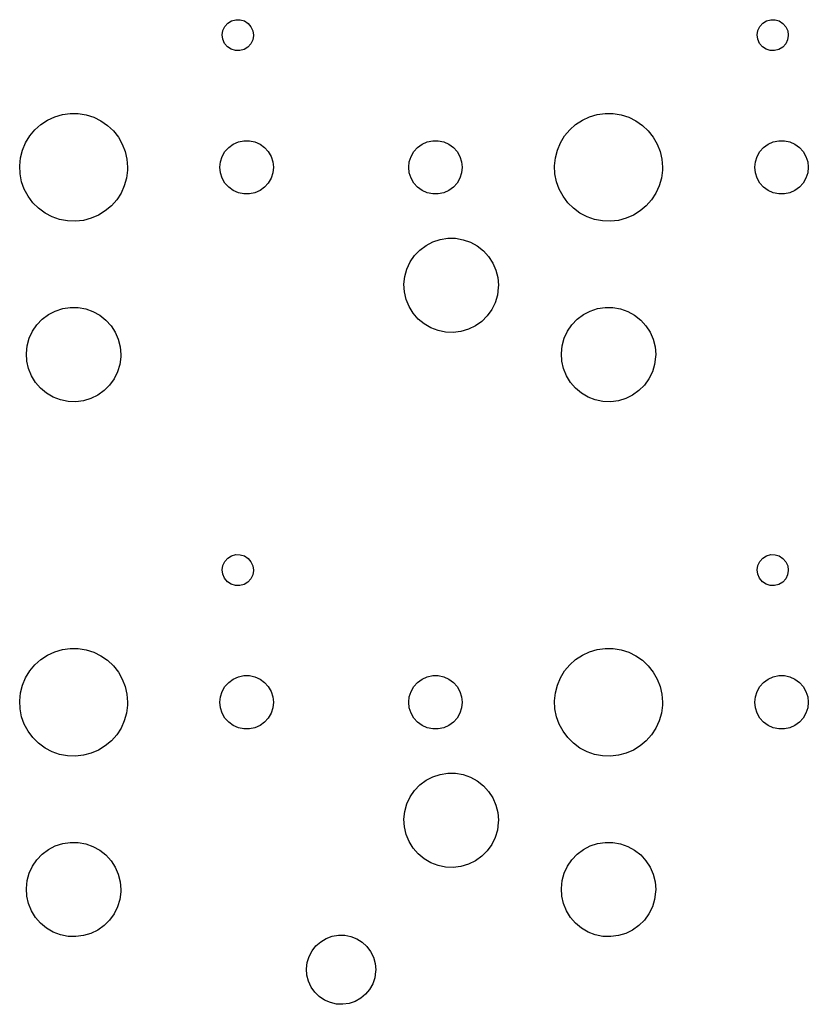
# Model space of a CAD drawing. Extents: x 3.01 to 10.88, y -3.22 to -0.6.
# Tile 16 of 16: x 9.89 to 10.88, y -1.97 to -0.74. Entities that reach past the tile are written whole.
import ezdxf

# ---------------------------------------------------------------- set-up
doc = ezdxf.new("R2010")
doc.units = 0
doc.header["$MEASUREMENT"] = 0
doc.layers.add('BLACK', color=7, linetype='CONTINUOUS')

msp = doc.modelspace()

# ---------------------------------------------------------------- linework, layer by layer
at = {"layer": 'BLACK', "linetype": 'CONTINUOUS'}
for p, q in [((10.1486, -0.740071), (10.1533, -0.737121)), ((10.1533, -0.737121), (10.1586, -0.735601)), ((10.1586, -0.735601), (10.1641, -0.735635)), ((10.1641, -0.735635), (10.1694, -0.737219)), ((10.1694, -0.737219), (10.174, -0.740226)), ((10.8179, -0.740071), (10.8225, -0.737121)), ((10.8225, -0.737121), (10.8279, -0.735601)), ((10.8279, -0.735601), (10.8334, -0.735635)), ((10.8334, -0.735635), (10.8387, -0.737219)), ((10.8387, -0.737219), (10.8433, -0.740226)), ((10.1417, -0.754683), (10.1426, -0.74922)), ((10.1426, -0.74922), (10.1449, -0.744215)), ((10.1449, -0.744215), (10.1486, -0.740071)), ((10.174, -0.740226), (10.1776, -0.744415)), ((10.1776, -0.744415), (10.1799, -0.749448)), ((10.1799, -0.749448), (10.1807, -0.754921)), ((10.811, -0.754683), (10.8119, -0.74922)), ((10.8119, -0.74922), (10.8142, -0.744215)), ((10.8142, -0.744215), (10.8179, -0.740071)), ((10.8433, -0.740226), (10.8469, -0.744415)), ((10.8469, -0.744415), (10.8492, -0.749448)), ((10.8492, -0.749448), (10.85, -0.754921)), ((10.1424, -0.760165), (10.1417, -0.754683)), ((10.1447, -0.765225), (10.1424, -0.760165)), ((10.1798, -0.760849), (10.1774, -0.765825)), ((10.1807, -0.755397), (10.1798, -0.760849)), ((10.1807, -0.754921), (10.1807, -0.755397)), ((10.8117, -0.760165), (10.811, -0.754683)), ((10.814, -0.765225), (10.8117, -0.760165)), ((10.8491, -0.760849), (10.8467, -0.765825)), ((10.85, -0.755397), (10.8491, -0.760849)), ((10.85, -0.754921), (10.85, -0.755397)), ((10.1482, -0.769458), (10.1447, -0.765225)), ((10.1528, -0.772521), (10.1482, -0.769458)), ((10.1581, -0.77417), (10.1528, -0.772521)), ((10.1636, -0.774271), (10.1581, -0.77417)), ((10.169, -0.772817), (10.1636, -0.774271)), ((10.1737, -0.769924), (10.169, -0.772817)), ((10.1774, -0.765825), (10.1737, -0.769924)), ((10.8175, -0.769458), (10.814, -0.765225)), ((10.8221, -0.772521), (10.8175, -0.769458)), ((10.8274, -0.77417), (10.8221, -0.772521)), ((10.8329, -0.774271), (10.8274, -0.77417)), ((10.8383, -0.772817), (10.8329, -0.774271)), ((10.843, -0.769924), (10.8383, -0.772817)), ((10.8467, -0.765825), (10.843, -0.769924)), ((9.91461, -0.866724), (9.92298, -0.861238)), ((9.92298, -0.861238), (9.93206, -0.85705)), ((9.93206, -0.85705), (9.94167, -0.85425)), ((9.94167, -0.85425), (9.95158, -0.852901)), ((9.95158, -0.852901), (9.96159, -0.853032)), ((9.96159, -0.853032), (9.97146, -0.85464)), ((9.97146, -0.85464), (9.98099, -0.85769)), ((9.98099, -0.85769), (9.98996, -0.862115)), ((9.98996, -0.862115), (9.99818, -0.867818)), ((10.5839, -0.866724), (10.5923, -0.861238)), ((10.5923, -0.861238), (10.6014, -0.85705)), ((10.6014, -0.85705), (10.611, -0.85425)), ((10.611, -0.85425), (10.6209, -0.852901)), ((10.6209, -0.852901), (10.6309, -0.853032)), ((10.6309, -0.853032), (10.6408, -0.85464)), ((10.6408, -0.85464), (10.6503, -0.85769)), ((10.6503, -0.85769), (10.6593, -0.862115)), ((10.6593, -0.862115), (10.6675, -0.867818)), ((9.90075, -0.881078), (9.90715, -0.873386)), ((9.90715, -0.873386), (9.91461, -0.866724)), ((9.99818, -0.867818), (10.0055, -0.874673)), ((10.57, -0.881078), (10.5764, -0.873386)), ((10.5764, -0.873386), (10.5839, -0.866724)), ((10.6675, -0.867818), (10.6748, -0.874673)), ((9.89556, -0.889631), (9.90075, -0.881078)), ((10.0055, -0.874673), (10.0117, -0.88253)), ((10.0117, -0.88253), (10.0166, -0.891216)), ((10.5649, -0.889631), (10.57, -0.881078)), ((10.6748, -0.874673), (10.681, -0.88253)), ((10.681, -0.88253), (10.6859, -0.891216)), ((9.88923, -0.908554), (9.89169, -0.898857)), ((9.89169, -0.898857), (9.89556, -0.889631)), ((10.0166, -0.891216), (10.0203, -0.90054)), ((10.1451, -0.900584), (10.1498, -0.89538)), ((10.1498, -0.89538), (10.1555, -0.891263)), ((10.1555, -0.891263), (10.1619, -0.888415)), ((10.1619, -0.888415), (10.1687, -0.886959)), ((10.1687, -0.886959), (10.1757, -0.886959)), ((10.1757, -0.886959), (10.1826, -0.888415)), ((10.1826, -0.888415), (10.189, -0.891263)), ((10.189, -0.891263), (10.1947, -0.89538)), ((10.1947, -0.89538), (10.1993, -0.900584)), ((10.3814, -0.900584), (10.386, -0.89538)), ((10.386, -0.89538), (10.3917, -0.891263)), ((10.3917, -0.891263), (10.3981, -0.888415)), ((10.3981, -0.888415), (10.405, -0.886959)), ((10.405, -0.886959), (10.412, -0.886959)), ((10.412, -0.886959), (10.4188, -0.888415)), ((10.4188, -0.888415), (10.4252, -0.891263)), ((10.4252, -0.891263), (10.4309, -0.89538)), ((10.4309, -0.89538), (10.4356, -0.900584)), ((10.5585, -0.908554), (10.561, -0.898857)), ((10.561, -0.898857), (10.5649, -0.889631)), ((10.6859, -0.891216), (10.6895, -0.90054)), ((10.8144, -0.900584), (10.8191, -0.89538)), ((10.8191, -0.89538), (10.8248, -0.891263)), ((10.8248, -0.891263), (10.8312, -0.888415)), ((10.8312, -0.888415), (10.838, -0.886959)), ((10.838, -0.886959), (10.845, -0.886959)), ((10.845, -0.886959), (10.8519, -0.888415)), ((10.8519, -0.888415), (10.8583, -0.891263)), ((10.8583, -0.891263), (10.8639, -0.89538)), ((10.8639, -0.89538), (10.8686, -0.900584)), ((9.88823, -0.918508), (9.88923, -0.908554)), ((10.0203, -0.90054), (10.0225, -0.910298)), ((10.0225, -0.910298), (10.0232, -0.920275)), ((10.1395, -0.91331), (10.1416, -0.906649)), ((10.1416, -0.906649), (10.1451, -0.900584)), ((10.1993, -0.900584), (10.2028, -0.906649)), ((10.2028, -0.906649), (10.205, -0.91331)), ((10.3757, -0.91331), (10.3779, -0.906649)), ((10.3779, -0.906649), (10.3814, -0.900584)), ((10.4356, -0.900584), (10.4391, -0.906649)), ((10.4391, -0.906649), (10.4412, -0.91331)), ((10.5575, -0.918508), (10.5585, -0.908554)), ((10.6895, -0.90054), (10.6918, -0.910298)), ((10.6918, -0.910298), (10.6925, -0.920275)), ((10.8088, -0.91331), (10.8109, -0.906649)), ((10.8109, -0.906649), (10.8144, -0.900584)), ((10.8686, -0.900584), (10.8721, -0.906649)), ((10.8721, -0.906649), (10.8743, -0.91331)), ((9.88871, -0.928501), (9.88823, -0.918508)), ((10.0231, -0.923808), (10.0218, -0.933732)), ((10.0232, -0.920275), (10.0231, -0.923808)), ((10.1387, -0.920275), (10.1395, -0.91331)), ((10.1395, -0.92724), (10.1387, -0.920275)), ((10.205, -0.91331), (10.2057, -0.920275)), ((10.2057, -0.920275), (10.205, -0.92724)), ((10.375, -0.920275), (10.3757, -0.91331)), ((10.3757, -0.92724), (10.375, -0.920275)), ((10.4412, -0.91331), (10.442, -0.920275)), ((10.442, -0.920275), (10.4412, -0.92724)), ((10.558, -0.928501), (10.5575, -0.918508)), ((10.6924, -0.923808), (10.6911, -0.933732)), ((10.6925, -0.920275), (10.6924, -0.923808)), ((10.808, -0.920275), (10.8088, -0.91331)), ((10.8088, -0.92724), (10.808, -0.920275)), ((10.8743, -0.91331), (10.875, -0.920275)), ((10.875, -0.920275), (10.8743, -0.92724)), ((9.89066, -0.938314), (9.88871, -0.928501)), ((10.0218, -0.933732), (10.0191, -0.943362)), ((10.1416, -0.933901), (10.1395, -0.92724)), ((10.1451, -0.939966), (10.1416, -0.933901)), ((10.2028, -0.933901), (10.1993, -0.939966)), ((10.205, -0.92724), (10.2028, -0.933901)), ((10.3779, -0.933901), (10.3757, -0.92724)), ((10.3814, -0.939966), (10.3779, -0.933901)), ((10.4391, -0.933901), (10.4356, -0.939966)), ((10.4412, -0.92724), (10.4391, -0.933901)), ((10.5599, -0.938314), (10.558, -0.928501)), ((10.6911, -0.933732), (10.6884, -0.943362)), ((10.8109, -0.933901), (10.8088, -0.92724)), ((10.8144, -0.939966), (10.8109, -0.933901)), ((10.8721, -0.933901), (10.8686, -0.939966)), ((10.8743, -0.92724), (10.8721, -0.933901)), ((9.89404, -0.94773), (9.89066, -0.938314)), ((9.89878, -0.956543), (9.89404, -0.94773)), ((10.0191, -0.943362), (10.015, -0.952483)), ((10.1498, -0.945171), (10.1451, -0.939966)), ((10.1555, -0.949287), (10.1498, -0.945171)), ((10.1947, -0.945171), (10.189, -0.949287)), ((10.1993, -0.939966), (10.1947, -0.945171)), ((10.386, -0.945171), (10.3814, -0.939966)), ((10.3917, -0.949287), (10.386, -0.945171)), ((10.4309, -0.945171), (10.4252, -0.949287)), ((10.4356, -0.939966), (10.4309, -0.945171)), ((10.5633, -0.94773), (10.5599, -0.938314)), ((10.5681, -0.956543), (10.5633, -0.94773)), ((10.6884, -0.943362), (10.6843, -0.952483)), ((10.8191, -0.945171), (10.8144, -0.939966)), ((10.8248, -0.949287), (10.8191, -0.945171)), ((10.8639, -0.945171), (10.8583, -0.949287)), ((10.8686, -0.939966), (10.8639, -0.945171)), ((9.90476, -0.964559), (9.89878, -0.956543)), ((10.015, -0.952483), (10.0096, -0.960898)), ((10.1619, -0.952136), (10.1555, -0.949287)), ((10.1687, -0.953592), (10.1619, -0.952136)), ((10.1757, -0.953592), (10.1687, -0.953592)), ((10.1826, -0.952136), (10.1757, -0.953592)), ((10.189, -0.949287), (10.1826, -0.952136)), ((10.3981, -0.952136), (10.3917, -0.949287)), ((10.405, -0.953592), (10.3981, -0.952136)), ((10.412, -0.953592), (10.405, -0.953592)), ((10.4188, -0.952136), (10.412, -0.953592)), ((10.4252, -0.949287), (10.4188, -0.952136)), ((10.5741, -0.964559), (10.5681, -0.956543)), ((10.6843, -0.952483), (10.6789, -0.960898)), ((10.8312, -0.952136), (10.8248, -0.949287)), ((10.838, -0.953592), (10.8312, -0.952136)), ((10.845, -0.953592), (10.838, -0.953592)), ((10.8519, -0.952136), (10.845, -0.953592)), ((10.8583, -0.949287), (10.8519, -0.952136)), ((9.91187, -0.971603), (9.90476, -0.964559)), ((9.91993, -0.977518), (9.91187, -0.971603)), ((10.003, -0.96842), (9.99538, -0.974884)), ((10.0096, -0.960898), (10.003, -0.96842)), ((10.5812, -0.971603), (10.5741, -0.964559)), ((10.5892, -0.977518), (10.5812, -0.971603)), ((10.6723, -0.96842), (10.6647, -0.974884)), ((10.6789, -0.960898), (10.6723, -0.96842)), ((9.92879, -0.982177), (9.91993, -0.977518)), ((9.93823, -0.985475), (9.92879, -0.982177)), ((9.94806, -0.987341), (9.93823, -0.985475)), ((9.97768, -0.984098), (9.968, -0.986645)), ((9.98687, -0.980148), (9.97768, -0.984098)), ((9.99538, -0.974884), (9.98687, -0.980148)), ((10.5981, -0.982177), (10.5892, -0.977518)), ((10.6075, -0.985475), (10.5981, -0.982177)), ((10.6174, -0.987341), (10.6075, -0.985475)), ((10.647, -0.984098), (10.6373, -0.986645)), ((10.6562, -0.980148), (10.647, -0.984098)), ((10.6647, -0.974884), (10.6562, -0.980148)), ((9.95806, -0.987734), (9.94806, -0.987341)), ((9.968, -0.986645), (9.95806, -0.987734)), ((10.6274, -0.987734), (10.6174, -0.987341)), ((10.6373, -0.986645), (10.6274, -0.987734)), ((10.4145, -1.01047), (10.424, -1.009)), ((10.424, -1.009), (10.4337, -1.00912)), ((10.4337, -1.00912), (10.4432, -1.01082)), ((10.3889, -1.02375), (10.3967, -1.01794)), ((10.3967, -1.01794), (10.4053, -1.01347)), ((10.4053, -1.01347), (10.4145, -1.01047)), ((10.4432, -1.01082), (10.4524, -1.01405)), ((10.4524, -1.01405), (10.4608, -1.01872)), ((10.4608, -1.01872), (10.4684, -1.02472)), ((10.3768, -1.03874), (10.3823, -1.03075)), ((10.3823, -1.03075), (10.3889, -1.02375)), ((10.4684, -1.02472), (10.4749, -1.03188)), ((10.4749, -1.03188), (10.4802, -1.04001)), ((10.3727, -1.04752), (10.3768, -1.03874)), ((10.4802, -1.04001), (10.484, -1.04888)), ((10.3691, -1.06647), (10.3701, -1.05685)), ((10.3701, -1.05685), (10.3727, -1.04752)), ((10.484, -1.04888), (10.4864, -1.05827)), ((10.4864, -1.05827), (10.4872, -1.06791)), ((10.3697, -1.07613), (10.3691, -1.06647)), ((10.4871, -1.0708), (10.4859, -1.08039)), ((10.4872, -1.06791), (10.4871, -1.0708)), ((10.3718, -1.08557), (10.3697, -1.07613)), ((10.4859, -1.08039), (10.4831, -1.08965)), ((9.94202, -1.09708), (9.95158, -1.09562)), ((9.95158, -1.09562), (9.96126, -1.09573)), ((9.96126, -1.09573), (9.97079, -1.09743)), ((10.3754, -1.09454), (10.3718, -1.08557)), ((10.3805, -1.10279), (10.3754, -1.09454)), ((10.4831, -1.08965), (10.4788, -1.09833)), ((10.6113, -1.09708), (10.6209, -1.09562)), ((10.6209, -1.09562), (10.6306, -1.09573)), ((10.6306, -1.09573), (10.6401, -1.09743)), ((9.9165, -1.11037), (9.92423, -1.10456)), ((9.92423, -1.10456), (9.93282, -1.10009)), ((9.93282, -1.10009), (9.94202, -1.09708)), ((9.97079, -1.09743), (9.97991, -1.10066)), ((9.97991, -1.10066), (9.98838, -1.10534)), ((9.98838, -1.10534), (9.99598, -1.11134)), ((10.3868, -1.11011), (10.3805, -1.10279)), ((10.4731, -1.10619), (10.4663, -1.11302)), ((10.4788, -1.09833), (10.4731, -1.10619)), ((10.5858, -1.11037), (10.5935, -1.10456)), ((10.5935, -1.10456), (10.6021, -1.10009)), ((10.6021, -1.10009), (10.6113, -1.09708)), ((10.6401, -1.09743), (10.6492, -1.10066)), ((10.6492, -1.10066), (10.6577, -1.10534)), ((10.6577, -1.10534), (10.6653, -1.11134)), ((9.90436, -1.12536), (9.90981, -1.11736)), ((9.90981, -1.11736), (9.9165, -1.11037)), ((9.99598, -1.11134), (10.0025, -1.11849)), ((10.0025, -1.11849), (10.0077, -1.12662)), ((10.3943, -1.11629), (10.3868, -1.11011)), ((10.4026, -1.12117), (10.3943, -1.11629)), ((10.4584, -1.11864), (10.4497, -1.1229)), ((10.4663, -1.11302), (10.4584, -1.11864)), ((10.5736, -1.12536), (10.5791, -1.11736)), ((10.5791, -1.11736), (10.5858, -1.11037)), ((10.6653, -1.11134), (10.6718, -1.11849)), ((10.6718, -1.11849), (10.677, -1.12662)), ((9.90028, -1.13414), (9.90436, -1.12536)), ((10.0077, -1.12662), (10.0116, -1.1355)), ((10.4117, -1.12462), (10.4026, -1.12117)), ((10.4212, -1.12655), (10.4117, -1.12462)), ((10.4308, -1.12691), (10.4212, -1.12655)), ((10.4404, -1.12568), (10.4308, -1.12691)), ((10.4497, -1.1229), (10.4404, -1.12568)), ((10.5696, -1.13414), (10.5736, -1.12536)), ((10.677, -1.12662), (10.6809, -1.1355)), ((9.89667, -1.15308), (9.89769, -1.14346)), ((9.89769, -1.14346), (9.90028, -1.13414)), ((10.0116, -1.1355), (10.014, -1.14488)), ((10.014, -1.14488), (10.0148, -1.15453)), ((10.566, -1.15308), (10.567, -1.14346)), ((10.567, -1.14346), (10.5696, -1.13414)), ((10.6809, -1.1355), (10.6833, -1.14488)), ((10.6833, -1.14488), (10.6841, -1.15453)), ((9.89722, -1.16275), (9.89667, -1.15308)), ((10.0147, -1.15741), (10.0134, -1.16701)), ((10.0148, -1.15453), (10.0147, -1.15741)), ((10.5665, -1.16275), (10.566, -1.15308)), ((10.684, -1.15741), (10.6827, -1.16701)), ((10.6841, -1.15453), (10.684, -1.15741)), ((9.89935, -1.17219), (9.89722, -1.16275)), ((10.0134, -1.16701), (10.0106, -1.17627)), ((10.5686, -1.17219), (10.5665, -1.16275)), ((10.6827, -1.16701), (10.6799, -1.17627)), ((9.90299, -1.18115), (9.89935, -1.17219)), ((9.90805, -1.18941), (9.90299, -1.18115)), ((10.0106, -1.17627), (10.0063, -1.18494)), ((10.5723, -1.18115), (10.5686, -1.17219)), ((10.5773, -1.18941), (10.5723, -1.18115)), ((10.6799, -1.17627), (10.6756, -1.18494)), ((9.91439, -1.19672), (9.90805, -1.18941)), ((10.0007, -1.1928), (9.99382, -1.19963)), ((10.0063, -1.18494), (10.0007, -1.1928)), ((10.5837, -1.19672), (10.5773, -1.18941)), ((10.67, -1.1928), (10.6631, -1.19963)), ((10.6756, -1.18494), (10.67, -1.1928)), ((9.92183, -1.2029), (9.91439, -1.19672)), ((9.93019, -1.20778), (9.92183, -1.2029)), ((9.98594, -1.20525), (9.97725, -1.20951)), ((9.99382, -1.19963), (9.98594, -1.20525)), ((10.5911, -1.2029), (10.5837, -1.19672)), ((10.5995, -1.20778), (10.5911, -1.2029)), ((10.6552, -1.20525), (10.6465, -1.20951)), ((10.6631, -1.19963), (10.6552, -1.20525)), ((9.93923, -1.21124), (9.93019, -1.20778)), ((9.94871, -1.21317), (9.93923, -1.21124)), ((9.95838, -1.21352), (9.94871, -1.21317)), ((9.96798, -1.21229), (9.95838, -1.21352)), ((9.97725, -1.20951), (9.96798, -1.21229)), ((10.6085, -1.21124), (10.5995, -1.20778)), ((10.618, -1.21317), (10.6085, -1.21124)), ((10.6277, -1.21352), (10.618, -1.21317)), ((10.6373, -1.21229), (10.6277, -1.21352)), ((10.6465, -1.20951), (10.6373, -1.21229)), ((10.1426, -1.41851), (10.1449, -1.41351)), ((10.1449, -1.41351), (10.1486, -1.40936)), ((10.1486, -1.40936), (10.1533, -1.40641)), ((10.1533, -1.40641), (10.1586, -1.40489)), ((10.1586, -1.40489), (10.1641, -1.40493)), ((10.1641, -1.40493), (10.1694, -1.40651)), ((10.1694, -1.40651), (10.174, -1.40952)), ((10.174, -1.40952), (10.1776, -1.41371)), ((10.1776, -1.41371), (10.1799, -1.41874)), ((10.8119, -1.41851), (10.8142, -1.41351)), ((10.8142, -1.41351), (10.8179, -1.40936)), ((10.8179, -1.40936), (10.8225, -1.40641)), ((10.8225, -1.40641), (10.8279, -1.40489)), ((10.8279, -1.40489), (10.8334, -1.40493)), ((10.8334, -1.40493), (10.8387, -1.40651)), ((10.8387, -1.40651), (10.8433, -1.40952)), ((10.8433, -1.40952), (10.8469, -1.41371)), ((10.8469, -1.41371), (10.8492, -1.41874)), ((10.1417, -1.42397), (10.1426, -1.41851)), ((10.1424, -1.42946), (10.1417, -1.42397)), ((10.1807, -1.42469), (10.1798, -1.43014)), ((10.1799, -1.41874), (10.1807, -1.42421)), ((10.1807, -1.42421), (10.1807, -1.42469)), ((10.811, -1.42397), (10.8119, -1.41851)), ((10.8117, -1.42946), (10.811, -1.42397)), ((10.85, -1.42469), (10.8491, -1.43014)), ((10.8492, -1.41874), (10.85, -1.42421)), ((10.85, -1.42421), (10.85, -1.42469)), ((10.1447, -1.43452), (10.1424, -1.42946)), ((10.1482, -1.43875), (10.1447, -1.43452)), ((10.1528, -1.44181), (10.1482, -1.43875)), ((10.1737, -1.43922), (10.169, -1.44211)), ((10.1774, -1.43512), (10.1737, -1.43922)), ((10.1798, -1.43014), (10.1774, -1.43512)), ((10.814, -1.43452), (10.8117, -1.42946)), ((10.8175, -1.43875), (10.814, -1.43452)), ((10.8221, -1.44181), (10.8175, -1.43875)), ((10.843, -1.43922), (10.8383, -1.44211)), ((10.8467, -1.43512), (10.843, -1.43922)), ((10.8491, -1.43014), (10.8467, -1.43512)), ((10.1581, -1.44346), (10.1528, -1.44181)), ((10.1636, -1.44356), (10.1581, -1.44346)), ((10.169, -1.44211), (10.1636, -1.44356)), ((10.8274, -1.44346), (10.8221, -1.44181)), ((10.8329, -1.44356), (10.8274, -1.44346)), ((10.8383, -1.44211), (10.8329, -1.44356)), ((9.92298, -1.53053), (9.93206, -1.52634)), ((9.93206, -1.52634), (9.94167, -1.52354)), ((9.94167, -1.52354), (9.95158, -1.52219)), ((9.95158, -1.52219), (9.96159, -1.52232)), ((9.96159, -1.52232), (9.97146, -1.52393)), ((9.97146, -1.52393), (9.98099, -1.52698)), ((9.98099, -1.52698), (9.98996, -1.53141)), ((10.5923, -1.53053), (10.6014, -1.52634)), ((10.6014, -1.52634), (10.611, -1.52354)), ((10.611, -1.52354), (10.6209, -1.52219)), ((10.6209, -1.52219), (10.6309, -1.52232)), ((10.6309, -1.52232), (10.6408, -1.52393)), ((10.6408, -1.52393), (10.6503, -1.52698)), ((10.6503, -1.52698), (10.6593, -1.53141)), ((9.90715, -1.54268), (9.91461, -1.53601)), ((9.91461, -1.53601), (9.92298, -1.53053)), ((9.98996, -1.53141), (9.99818, -1.53711)), ((9.99818, -1.53711), (10.0055, -1.54396)), ((10.5764, -1.54268), (10.5839, -1.53601)), ((10.5839, -1.53601), (10.5923, -1.53053)), ((10.6593, -1.53141), (10.6675, -1.53711)), ((10.6675, -1.53711), (10.6748, -1.54396)), ((9.89556, -1.55892), (9.90075, -1.55037)), ((9.90075, -1.55037), (9.90715, -1.54268)), ((10.0055, -1.54396), (10.0117, -1.55182)), ((10.0117, -1.55182), (10.0166, -1.56051)), ((10.5649, -1.55892), (10.57, -1.55037)), ((10.57, -1.55037), (10.5764, -1.54268)), ((10.6748, -1.54396), (10.681, -1.55182)), ((10.681, -1.55182), (10.6859, -1.56051)), ((9.89169, -1.56815), (9.89556, -1.55892)), ((10.0166, -1.56051), (10.0203, -1.56983)), ((10.1498, -1.56467), (10.1555, -1.56055)), ((10.1555, -1.56055), (10.1619, -1.55771)), ((10.1619, -1.55771), (10.1687, -1.55625)), ((10.1687, -1.55625), (10.1757, -1.55625)), ((10.1757, -1.55625), (10.1826, -1.55771)), ((10.1826, -1.55771), (10.189, -1.56055)), ((10.189, -1.56055), (10.1947, -1.56467)), ((10.386, -1.56467), (10.3917, -1.56055)), ((10.3917, -1.56055), (10.3981, -1.55771)), ((10.3981, -1.55771), (10.405, -1.55625)), ((10.405, -1.55625), (10.412, -1.55625)), ((10.412, -1.55625), (10.4188, -1.55771)), ((10.4188, -1.55771), (10.4252, -1.56055)), ((10.4252, -1.56055), (10.4309, -1.56467)), ((10.561, -1.56815), (10.5649, -1.55892)), ((10.6859, -1.56051), (10.6895, -1.56983)), ((10.8191, -1.56467), (10.8248, -1.56055)), ((10.8248, -1.56055), (10.8312, -1.55771)), ((10.8312, -1.55771), (10.838, -1.55625)), ((10.838, -1.55625), (10.845, -1.55625)), ((10.845, -1.55625), (10.8519, -1.55771)), ((10.8519, -1.55771), (10.8583, -1.56055)), ((10.8583, -1.56055), (10.8639, -1.56467)), ((9.88923, -1.57784), (9.89169, -1.56815)), ((10.0203, -1.56983), (10.0225, -1.57959)), ((10.1395, -1.5826), (10.1416, -1.57594)), ((10.1416, -1.57594), (10.1451, -1.56988)), ((10.1451, -1.56988), (10.1498, -1.56467)), ((10.1947, -1.56467), (10.1993, -1.56988)), ((10.1993, -1.56988), (10.2028, -1.57594)), ((10.2028, -1.57594), (10.205, -1.5826)), ((10.3757, -1.5826), (10.3779, -1.57594)), ((10.3779, -1.57594), (10.3814, -1.56988)), ((10.3814, -1.56988), (10.386, -1.56467)), ((10.4309, -1.56467), (10.4356, -1.56988)), ((10.4356, -1.56988), (10.4391, -1.57594)), ((10.4391, -1.57594), (10.4412, -1.5826)), ((10.5585, -1.57784), (10.561, -1.56815)), ((10.6895, -1.56983), (10.6918, -1.57959)), ((10.8088, -1.5826), (10.8109, -1.57594)), ((10.8109, -1.57594), (10.8144, -1.56988)), ((10.8144, -1.56988), (10.8191, -1.56467)), ((10.8639, -1.56467), (10.8686, -1.56988)), ((10.8686, -1.56988), (10.8721, -1.57594)), ((10.8721, -1.57594), (10.8743, -1.5826)), ((9.88823, -1.5878), (9.88923, -1.57784)), ((9.88871, -1.59779), (9.88823, -1.5878)), ((10.0225, -1.57959), (10.0232, -1.58957)), ((10.1387, -1.58957), (10.1395, -1.5826)), ((10.205, -1.5826), (10.2057, -1.58957)), ((10.375, -1.58957), (10.3757, -1.5826)), ((10.4412, -1.5826), (10.442, -1.58957)), ((10.5575, -1.5878), (10.5585, -1.57784)), ((10.558, -1.59779), (10.5575, -1.5878)), ((10.6918, -1.57959), (10.6925, -1.58957)), ((10.808, -1.58957), (10.8088, -1.5826)), ((10.8743, -1.5826), (10.875, -1.58957)), ((9.89066, -1.6076), (9.88871, -1.59779)), ((10.0231, -1.5931), (10.0218, -1.60302)), ((10.0232, -1.58957), (10.0231, -1.5931)), ((10.1395, -1.59653), (10.1387, -1.58957)), ((10.1416, -1.60319), (10.1395, -1.59653)), ((10.205, -1.59653), (10.2028, -1.60319)), ((10.2057, -1.58957), (10.205, -1.59653)), ((10.3757, -1.59653), (10.375, -1.58957)), ((10.3779, -1.60319), (10.3757, -1.59653)), ((10.4412, -1.59653), (10.4391, -1.60319)), ((10.442, -1.58957), (10.4412, -1.59653)), ((10.5599, -1.6076), (10.558, -1.59779)), ((10.6924, -1.5931), (10.6911, -1.60302)), ((10.6925, -1.58957), (10.6924, -1.5931)), ((10.8088, -1.59653), (10.808, -1.58957)), ((10.8109, -1.60319), (10.8088, -1.59653)), ((10.8743, -1.59653), (10.8721, -1.60319)), ((10.875, -1.58957), (10.8743, -1.59653)), ((9.89404, -1.61702), (9.89066, -1.6076)), ((10.0191, -1.61265), (10.015, -1.62177)), ((10.0218, -1.60302), (10.0191, -1.61265)), ((10.1451, -1.60926), (10.1416, -1.60319)), ((10.1498, -1.61446), (10.1451, -1.60926)), ((10.1993, -1.60926), (10.1947, -1.61446)), ((10.2028, -1.60319), (10.1993, -1.60926)), ((10.3814, -1.60926), (10.3779, -1.60319)), ((10.386, -1.61446), (10.3814, -1.60926)), ((10.4356, -1.60926), (10.4309, -1.61446)), ((10.4391, -1.60319), (10.4356, -1.60926)), ((10.5633, -1.61702), (10.5599, -1.6076)), ((10.6884, -1.61265), (10.6843, -1.62177)), ((10.6911, -1.60302), (10.6884, -1.61265)), ((10.8144, -1.60926), (10.8109, -1.60319)), ((10.8191, -1.61446), (10.8144, -1.60926)), ((10.8686, -1.60926), (10.8639, -1.61446)), ((10.8721, -1.60319), (10.8686, -1.60926)), ((9.89878, -1.62583), (9.89404, -1.61702)), ((9.90476, -1.63385), (9.89878, -1.62583)), ((10.015, -1.62177), (10.0096, -1.63019)), ((10.1555, -1.61858), (10.1498, -1.61446)), ((10.1619, -1.62143), (10.1555, -1.61858)), ((10.1687, -1.62288), (10.1619, -1.62143)), ((10.1757, -1.62288), (10.1687, -1.62288)), ((10.1826, -1.62143), (10.1757, -1.62288)), ((10.189, -1.61858), (10.1826, -1.62143)), ((10.1947, -1.61446), (10.189, -1.61858)), ((10.3917, -1.61858), (10.386, -1.61446)), ((10.3981, -1.62143), (10.3917, -1.61858)), ((10.405, -1.62288), (10.3981, -1.62143)), ((10.412, -1.62288), (10.405, -1.62288)), ((10.4188, -1.62143), (10.412, -1.62288)), ((10.4252, -1.61858), (10.4188, -1.62143)), ((10.4309, -1.61446), (10.4252, -1.61858)), ((10.5681, -1.62583), (10.5633, -1.61702)), ((10.5741, -1.63385), (10.5681, -1.62583)), ((10.6843, -1.62177), (10.6789, -1.63019)), ((10.8248, -1.61858), (10.8191, -1.61446)), ((10.8312, -1.62143), (10.8248, -1.61858)), ((10.838, -1.62288), (10.8312, -1.62143)), ((10.845, -1.62288), (10.838, -1.62288)), ((10.8519, -1.62143), (10.845, -1.62288)), ((10.8583, -1.61858), (10.8519, -1.62143)), ((10.8639, -1.61446), (10.8583, -1.61858)), ((9.91187, -1.64089), (9.90476, -1.63385)), ((10.003, -1.63771), (9.99538, -1.64417)), ((10.0096, -1.63019), (10.003, -1.63771)), ((10.5812, -1.64089), (10.5741, -1.63385)), ((10.6723, -1.63771), (10.6647, -1.64417)), ((10.6789, -1.63019), (10.6723, -1.63771)), ((9.91993, -1.64681), (9.91187, -1.64089)), ((9.92879, -1.65147), (9.91993, -1.64681)), ((9.98687, -1.64944), (9.97768, -1.65339)), ((9.99538, -1.64417), (9.98687, -1.64944)), ((10.5892, -1.64681), (10.5812, -1.64089)), ((10.5981, -1.65147), (10.5892, -1.64681)), ((10.6562, -1.64944), (10.647, -1.65339)), ((10.6647, -1.64417), (10.6562, -1.64944)), ((9.93823, -1.65477), (9.92879, -1.65147)), ((9.94806, -1.65663), (9.93823, -1.65477)), ((9.95806, -1.65703), (9.94806, -1.65663)), ((9.968, -1.65594), (9.95806, -1.65703)), ((9.97768, -1.65339), (9.968, -1.65594)), ((10.6075, -1.65477), (10.5981, -1.65147)), ((10.6174, -1.65663), (10.6075, -1.65477)), ((10.6274, -1.65703), (10.6174, -1.65663)), ((10.6373, -1.65594), (10.6274, -1.65703)), ((10.647, -1.65339), (10.6373, -1.65594)), ((10.3889, -1.69304), (10.3967, -1.68723)), ((10.3967, -1.68723), (10.4053, -1.68276)), ((10.4053, -1.68276), (10.4145, -1.67976)), ((10.4145, -1.67976), (10.424, -1.67829)), ((10.424, -1.67829), (10.4337, -1.67841)), ((10.4337, -1.67841), (10.4432, -1.68011)), ((10.4432, -1.68011), (10.4524, -1.68334)), ((10.4524, -1.68334), (10.4608, -1.68802)), ((10.3823, -1.70004), (10.3889, -1.69304)), ((10.4608, -1.68802), (10.4684, -1.69401)), ((10.4684, -1.69401), (10.4749, -1.70117)), ((10.3727, -1.71681), (10.3768, -1.70803)), ((10.3768, -1.70803), (10.3823, -1.70004)), ((10.4749, -1.70117), (10.4802, -1.7093)), ((10.4802, -1.7093), (10.484, -1.71817)), ((10.3701, -1.72614), (10.3727, -1.71681)), ((10.484, -1.71817), (10.4864, -1.72756)), ((10.3691, -1.73576), (10.3701, -1.72614)), ((10.3697, -1.74542), (10.3691, -1.73576)), ((10.4864, -1.72756), (10.4872, -1.7372)), ((10.3718, -1.75486), (10.3697, -1.74542)), ((10.4871, -1.74009), (10.4859, -1.74968)), ((10.4872, -1.7372), (10.4871, -1.74009)), ((10.3754, -1.76383), (10.3718, -1.75486)), ((10.4831, -1.75894), (10.4788, -1.76762)), ((10.4859, -1.74968), (10.4831, -1.75894)), ((9.9165, -1.77966), (9.92423, -1.77385)), ((9.92423, -1.77385), (9.93282, -1.76938)), ((9.93282, -1.76938), (9.94202, -1.76637)), ((9.94202, -1.76637), (9.95158, -1.76491)), ((9.95158, -1.76491), (9.96126, -1.76503)), ((9.96126, -1.76503), (9.97079, -1.76672)), ((9.97079, -1.76672), (9.97991, -1.76995)), ((9.97991, -1.76995), (9.98838, -1.77463)), ((10.3805, -1.77208), (10.3754, -1.76383)), ((10.3868, -1.7794), (10.3805, -1.77208)), ((10.4788, -1.76762), (10.4731, -1.77548)), ((10.5858, -1.77966), (10.5935, -1.77385)), ((10.5935, -1.77385), (10.6021, -1.76938)), ((10.6021, -1.76938), (10.6113, -1.76637)), ((10.6113, -1.76637), (10.6209, -1.76491)), ((10.6209, -1.76491), (10.6306, -1.76503)), ((10.6306, -1.76503), (10.6401, -1.76672)), ((10.6401, -1.76672), (10.6492, -1.76995)), ((10.6492, -1.76995), (10.6577, -1.77463)), ((9.90981, -1.78665), (9.9165, -1.77966)), ((9.98838, -1.77463), (9.99598, -1.78063)), ((9.99598, -1.78063), (10.0025, -1.78779)), ((10.3943, -1.78558), (10.3868, -1.7794)), ((10.4026, -1.79046), (10.3943, -1.78558)), ((10.4663, -1.78231), (10.4584, -1.78793)), ((10.4731, -1.77548), (10.4663, -1.78231)), ((10.5791, -1.78665), (10.5858, -1.77966)), ((10.6577, -1.77463), (10.6653, -1.78063)), ((10.6653, -1.78063), (10.6718, -1.78779)), ((9.90028, -1.80343), (9.90436, -1.79465)), ((9.90436, -1.79465), (9.90981, -1.78665)), ((10.0025, -1.78779), (10.0077, -1.79591)), ((10.0077, -1.79591), (10.0116, -1.80479)), ((10.4117, -1.79391), (10.4026, -1.79046)), ((10.4212, -1.79584), (10.4117, -1.79391)), ((10.4308, -1.7962), (10.4212, -1.79584)), ((10.4404, -1.79497), (10.4308, -1.7962)), ((10.4497, -1.79219), (10.4404, -1.79497)), ((10.4584, -1.78793), (10.4497, -1.79219)), ((10.5696, -1.80343), (10.5736, -1.79465)), ((10.5736, -1.79465), (10.5791, -1.78665)), ((10.6718, -1.78779), (10.677, -1.79591)), ((10.677, -1.79591), (10.6809, -1.80479)), ((9.89769, -1.81275), (9.90028, -1.80343)), ((10.0116, -1.80479), (10.014, -1.81417)), ((10.567, -1.81275), (10.5696, -1.80343)), ((10.6809, -1.80479), (10.6833, -1.81417)), ((9.89667, -1.82238), (9.89769, -1.81275)), ((9.89722, -1.83204), (9.89667, -1.82238)), ((10.014, -1.81417), (10.0148, -1.82382)), ((10.566, -1.82238), (10.567, -1.81275)), ((10.5665, -1.83204), (10.566, -1.82238)), ((10.6833, -1.81417), (10.6841, -1.82382)), ((9.89935, -1.84148), (9.89722, -1.83204)), ((10.0147, -1.8267), (10.0134, -1.8363)), ((10.0148, -1.82382), (10.0147, -1.8267)), ((10.5686, -1.84148), (10.5665, -1.83204)), ((10.684, -1.8267), (10.6827, -1.8363)), ((10.6841, -1.82382), (10.684, -1.8267)), ((9.90299, -1.85044), (9.89935, -1.84148)), ((10.0106, -1.84556), (10.0063, -1.85423)), ((10.0134, -1.8363), (10.0106, -1.84556)), ((10.5723, -1.85044), (10.5686, -1.84148)), ((10.6799, -1.84556), (10.6756, -1.85423)), ((10.6827, -1.8363), (10.6799, -1.84556)), ((9.90805, -1.8587), (9.90299, -1.85044)), ((9.91439, -1.86601), (9.90805, -1.8587)), ((10.0063, -1.85423), (10.0007, -1.86209)), ((10.5773, -1.8587), (10.5723, -1.85044)), ((10.5837, -1.86601), (10.5773, -1.8587)), ((10.6756, -1.85423), (10.67, -1.86209)), ((9.92183, -1.87219), (9.91439, -1.86601)), ((9.93019, -1.87708), (9.92183, -1.87219)), ((9.99382, -1.86892), (9.98594, -1.87454)), ((10.0007, -1.86209), (9.99382, -1.86892)), ((10.5911, -1.87219), (10.5837, -1.86601)), ((10.5995, -1.87708), (10.5911, -1.87219)), ((10.6631, -1.86892), (10.6552, -1.87454)), ((10.67, -1.86209), (10.6631, -1.86892)), ((9.93923, -1.88053), (9.93019, -1.87708)), ((9.94871, -1.88246), (9.93923, -1.88053)), ((9.95838, -1.88281), (9.94871, -1.88246)), ((9.96798, -1.88158), (9.95838, -1.88281)), ((9.97725, -1.8788), (9.96798, -1.88158)), ((9.98594, -1.87454), (9.97725, -1.8788)), ((10.2717, -1.88512), (10.2791, -1.88238)), ((10.2791, -1.88238), (10.287, -1.88104)), ((10.287, -1.88104), (10.2949, -1.88114)), ((10.2949, -1.88114), (10.3026, -1.88269)), ((10.3026, -1.88269), (10.31, -1.88562)), ((10.6085, -1.88053), (10.5995, -1.87708)), ((10.618, -1.88246), (10.6085, -1.88053)), ((10.6277, -1.88281), (10.618, -1.88246)), ((10.6373, -1.88158), (10.6277, -1.88281)), ((10.6465, -1.8788), (10.6373, -1.88158)), ((10.6552, -1.87454), (10.6465, -1.8788)), ((10.254, -1.90062), (10.2589, -1.8944)), ((10.2589, -1.8944), (10.2649, -1.88918)), ((10.2649, -1.88918), (10.2717, -1.88512)), ((10.31, -1.88562), (10.3167, -1.88985)), ((10.3167, -1.88985), (10.3225, -1.89523)), ((10.3225, -1.89523), (10.3273, -1.90158)), ((10.248, -1.91521), (10.2503, -1.90764)), ((10.2503, -1.90764), (10.254, -1.90062)), ((10.3273, -1.90158), (10.3308, -1.90869)), ((10.3308, -1.90869), (10.3329, -1.91632)), ((10.2471, -1.92308), (10.248, -1.91521)), ((10.3329, -1.91632), (10.3337, -1.92421)), ((10.2476, -1.93099), (10.2471, -1.92308)), ((10.2495, -1.93867), (10.2476, -1.93099)), ((10.3336, -1.92648), (10.3325, -1.93432)), ((10.3337, -1.92421), (10.3336, -1.92648)), ((10.2528, -1.94587), (10.2495, -1.93867)), ((10.2574, -1.95234), (10.2528, -1.94587)), ((10.3299, -1.94183), (10.326, -1.94874)), ((10.3325, -1.93432), (10.3299, -1.94183)), ((10.2631, -1.95787), (10.2574, -1.95234)), ((10.2697, -1.96227), (10.2631, -1.95787)), ((10.321, -1.95483), (10.3149, -1.9599)), ((10.326, -1.94874), (10.321, -1.95483)), ((10.277, -1.9654), (10.2697, -1.96227)), ((10.2847, -1.96715), (10.277, -1.9654)), ((10.2926, -1.96746), (10.2847, -1.96715)), ((10.3005, -1.96632), (10.2926, -1.96746)), ((10.308, -1.96377), (10.3005, -1.96632)), ((10.3149, -1.9599), (10.308, -1.96377))]:
    msp.add_line(p, q, dxfattribs=at)

doc.saveas('drawing.dxf')
